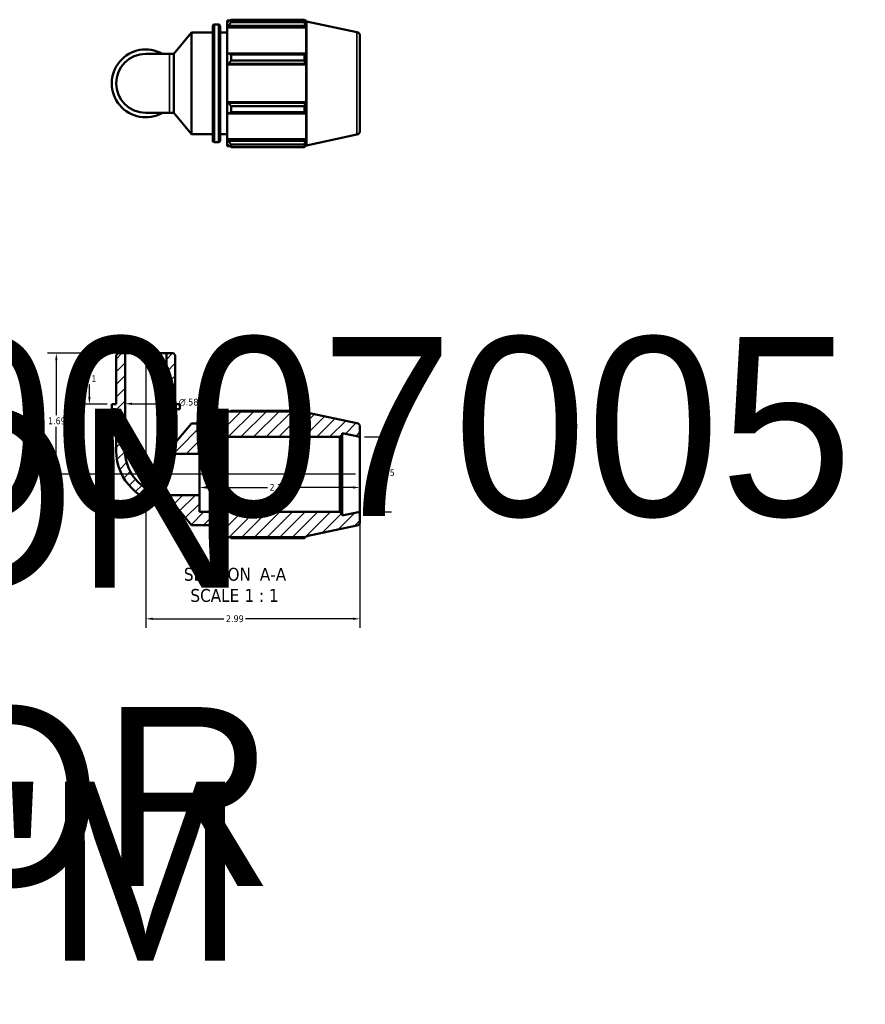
# Model space of a CAD drawing. Header units: inches. Extents: x 0 to 29.2, y -8.3 to 19.8.
# Tile 2 of 3: x 12.6 to 24.4, y -8.3 to 5.4. Entities that reach past the tile are written whole.
import ezdxf
from ezdxf.enums import TextEntityAlignment as Align

# ---------------------------------------------------------------- set-up
doc = ezdxf.new("R2018")
doc.units = ezdxf.units.IN
doc.header["$MEASUREMENT"] = 0
for name, color, linetype, lineweight in [('Dimension (ANSI)', 7, 'Continuous', 25), ('Hatch (ANSI)', 7, 'Continuous', 18), ('Symbol (ANSI)', 7, 'Continuous', 25), ('Title (ANSI)', 7, 'Continuous', 50), ('Visible (ANSI)', 7, 'Continuous', 50), ('Visible Narrow (ANSI)', 7, 'Continuous', 35)]:
    doc.layers.add(name, color=color, linetype=linetype, lineweight=lineweight)
doc.styles.add('Label Text (ANSI)', font='tahoma.ttf')
doc.styles.add('Note Text (ANSI)', font='tahoma.ttf')
doc.styles.get("Standard").update_dxf_attribs({"font": 'tahoma.ttf'})
doc.dimstyles.new('Default (ANSI)', dxfattribs={"dimtxt": 0.094488, "dimasz": 0.098425, "dimexe": 0.125, "dimexo": 0.0625, "dimgap": 0.031496, "dimtad": 0, "dimtih": 1, "dimtoh": 1, "dimrnd": 1e-08, "dimzin": 4, "dimdsep": 46, "dimtxsty": 'Note Text (ANSI)', "dimcen": 0.09, "dimdle": 0.393701, "dimclrd": 256, "dimclre": 256, "dimclrt": 5, "dimadec": 0, "dimazin": 1, "dimtfac": 1, "dimtofl": 0, "dimtmove": 0, "dimatfit": 3, "dimfxl": 1, "dimtolj": 1, "dimtzin": 4, "dimlwd": -1, "dimlwe": -1, "dimarcsym": 0})

# ---------------------------------------------------------------- blocks, each defined once
blk = doc.blocks.new('Title Blocks ANSI - Large')
at = {"layer": 'Title (ANSI)', "color": 5, "lineweight": 140, "true_color": 0x0000ff, "flags": 198}
blk.add_attdef('PART_NUMBER', text='', height=0.12, dxfattribs=at).set_placement((0.351, 0.871), align=Align.BOTTOM_LEFT)
at = {"layer": 'Title (ANSI)', "color": 5, "lineweight": 20, "true_color": 0x0000ff, "flags": 250}
blk.add_attdef('DESCRIPTION', text='', height=0.12, dxfattribs=at).set_placement((0.381, 0.479), align=Align.BOTTOM_LEFT)
blk = doc.blocks.new('*D8')
at = {"layer": 'Defpoints', "color": 0, "transparency": 16777216}
for p in [(17.353, -0.394), (17.353, -1.441), (17.668, -1.441)]:
    blk.add_point(p, dxfattribs=at)
at = {"layer": 'Dimension (ANSI)', "transparency": 16777216}
for p, q in [((17.416, -0.394), (17.793, -0.394)), ((17.668, -0.492), (17.668, -0.815)), ((17.668, -1.343), (17.668, -1.02)), ((17.416, -1.441), (17.793, -1.441))]:
    blk.add_line(p, q, dxfattribs=at)
for points in [[(17.651, -0.492), (17.684, -0.492), (17.668, -0.394)], [(17.651, -1.343), (17.684, -1.343), (17.668, -1.441)]]:
    blk.add_solid(points, dxfattribs=at)
at = {"layer": 'Dimension (ANSI)', "color": 5, "transparency": 16777216, "insert": (17.494, -0.846), "char_height": 0.09449, "attachment_point": 1, "style": 'Note Text (ANSI)'}
blk.add_mtext('\\A1;{\\fAIGDT|b0|i0;\\H0.0945;\\ln}\\fTahoma|b0|i0;\\H0.0945;1.05', dxfattribs=at)
blk = doc.blocks.new('*D9')
at = {"layer": 'Defpoints', "color": 0, "transparency": 16777216}
for p in [(14.363, 0.773), (17.353, -1.441), (14.363, -2.935)]:
    blk.add_point(p, dxfattribs=at)
at = {"layer": 'Dimension (ANSI)', "transparency": 16777216}
for p, q in [((14.363, 0.71), (14.363, -3.06)), ((17.353, -1.503), (17.353, -3.06)), ((14.462, -2.935), (15.452, -2.935)), ((17.255, -2.935), (15.755, -2.935))]:
    blk.add_line(p, q, dxfattribs=at)
for points in [[(14.462, -2.918), (14.462, -2.951), (14.363, -2.935)], [(17.255, -2.918), (17.255, -2.951), (17.353, -2.935)]]:
    blk.add_solid(points, dxfattribs=at)
at = {"layer": 'Dimension (ANSI)', "color": 5, "transparency": 16777216, "insert": (15.483, -2.886), "char_height": 0.0945, "attachment_point": 1, "style": 'Note Text (ANSI)'}
blk.add_mtext('\\A1;2.99', dxfattribs=at)
blk = doc.blocks.new('*D10')
at = {"layer": 'Defpoints', "color": 0, "transparency": 16777216}
for p in [(14.075, 0.773), (13.114, -0.917), (17.353, -0.917)]:
    blk.add_point(p, dxfattribs=at)
at = {"layer": 'Dimension (ANSI)', "transparency": 16777216}
for p, q in [((14.012, 0.773), (12.989, 0.773)), ((13.114, 0.674), (13.114, -0.092)), ((13.114, -0.819), (13.114, -0.253)), ((17.291, -0.917), (12.989, -0.917))]:
    blk.add_line(p, q, dxfattribs=at)
for points in [[(13.098, 0.674), (13.131, 0.674), (13.114, 0.773)], [(13.098, -0.819), (13.131, -0.819), (13.114, -0.917)]]:
    blk.add_solid(points, dxfattribs=at)
at = {"layer": 'Dimension (ANSI)', "color": 5, "transparency": 16777216, "insert": (12.998, -0.123), "char_height": 0.0945, "attachment_point": 1, "style": 'Note Text (ANSI)'}
blk.add_mtext('\\A1;1.69', dxfattribs=at)
blk = doc.blocks.new('*D11')
at = {"layer": 'Defpoints', "color": 0, "transparency": 16777216}
for p in [(14.075, 0.773), (14.652, 0.773), (14.652, 0.068)]:
    blk.add_point(p, dxfattribs=at)
at = {"layer": 'Dimension (ANSI)', "transparency": 16777216}
for p, q in [((14.075, 0.71), (14.075, -0.057)), ((14.652, 0.71), (14.652, -0.057)), ((14.173, 0.068), (14.554, 0.068)), ((14.652, 0.068), (14.791, 0.068))]:
    blk.add_line(p, q, dxfattribs=at)
for points in [[(14.173, 0.085), (14.173, 0.052), (14.075, 0.068)], [(14.554, 0.085), (14.554, 0.052), (14.652, 0.068)]]:
    blk.add_solid(points, dxfattribs=at)
at = {"layer": 'Dimension (ANSI)', "color": 5, "transparency": 16777216, "insert": (14.823, 0.139), "char_height": 0.09449, "attachment_point": 1, "style": 'Note Text (ANSI)'}
blk.add_mtext('\\A1;{\\fAIGDT|b0|i0;\\H0.0945;\\ln}\\fTahoma|b0|i0;\\H0.0945;.58', dxfattribs=at)
blk = doc.blocks.new('*D12')
at = {"layer": 'Defpoints', "color": 0, "transparency": 16777216}
for p in [(14.075, 0.773), (13.577, 0.063), (13.889, 0.063)]:
    blk.add_point(p, dxfattribs=at)
at = {"layer": 'Dimension (ANSI)', "transparency": 16777216}
for p, q in [((14.012, 0.773), (13.452, 0.773)), ((13.577, 0.674), (13.577, 0.497)), ((13.577, 0.161), (13.577, 0.339)), ((13.826, 0.063), (13.452, 0.063))]:
    blk.add_line(p, q, dxfattribs=at)
for points in [[(13.56, 0.674), (13.593, 0.674), (13.577, 0.773)], [(13.56, 0.161), (13.593, 0.161), (13.577, 0.063)]]:
    blk.add_solid(points, dxfattribs=at)
at = {"layer": 'Dimension (ANSI)', "color": 5, "transparency": 16777216, "insert": (13.497, 0.465), "char_height": 0.0945, "attachment_point": 1, "style": 'Note Text (ANSI)'}
blk.add_mtext('\\A1;.71', dxfattribs=at)
blk = doc.blocks.new('*D13')
at = {"layer": 'Defpoints', "color": 0, "transparency": 16777216}
for p in [(15.113, -0.917), (17.353, -0.917), (15.113, -1.101)]:
    blk.add_point(p, dxfattribs=at)
at = {"layer": 'Dimension (ANSI)', "transparency": 16777216}
for p, q in [((15.212, -1.101), (16.061, -1.101)), ((17.255, -1.101), (16.366, -1.101))]:
    blk.add_line(p, q, dxfattribs=at)
for points in [[(15.212, -1.084), (15.212, -1.117), (15.113, -1.101)], [(17.255, -1.084), (17.255, -1.117), (17.353, -1.101)]]:
    blk.add_solid(points, dxfattribs=at)
at = {"layer": 'Dimension (ANSI)', "color": 5, "transparency": 16777216, "insert": (16.092, -1.052), "char_height": 0.0945, "attachment_point": 1, "style": 'Note Text (ANSI)'}
blk.add_mtext('\\A1;2.24', dxfattribs=at)

msp = doc.modelspace()

# ---------------------------------------------------------------- hatches: boundary and pattern name
at = {"layer": 'Hatch (ANSI)'}
h = msp.add_hatch(dxfattribs=at)
h.set_pattern_fill('ANSI31', color=256, style=0)
edge = h.paths.add_edge_path()
edge.add_line((14.776, 0.748), (14.751, 0.773))
edge.add_line((14.751, 0.773), (14.652, 0.773))
edge.add_line((14.652, 0.773), (14.652, -0.587))
edge.add_ellipse((14.693, -0.587), major_axis=(0, -0.0413), ratio=1, start_angle=270, end_angle=360)
edge.add_line((14.693, -0.629), (15.113, -0.629))
edge.add_line((15.113, -0.629), (15.113, -0.394))
edge.add_line((15.113, -0.394), (17.073, -0.394))
edge.add_line((17.073, -0.394), (17.104, -0.362))
edge.add_line((17.104, -0.362), (17.104, -0.341))
edge.add_line((17.104, -0.341), (17.353, -0.394))
edge.add_line((17.353, -0.394), (17.353, -0.253))
edge.add_ellipse((17.301, -0.253), major_axis=(0, 0.0524), ratio=1, start_angle=270, end_angle=348)
edge.add_line((17.312, -0.202), (16.606, -0.052))
edge.add_line((16.606, -0.052), (16.602, -0.038))
edge.add_line((16.602, -0.038), (15.5, -0.038))
edge.add_line((15.5, -0.038), (15.5, -0.209))
edge.add_line((15.5, -0.209), (15.4, -0.209))
edge.add_line((15.4, -0.209), (15.4, -0.116))
edge.add_ellipse((15.379, -0.116), major_axis=(0, 0.0209), ratio=1, start_angle=270, end_angle=360)
edge.add_line((15.379, -0.095), (15.321, -0.095))
edge.add_ellipse((15.321, -0.116), major_axis=(-0.0209, 0), ratio=1, start_angle=270, end_angle=360)
edge.add_line((15.3, -0.116), (15.3, -0.209))
edge.add_line((15.3, -0.209), (15.001, -0.209))
edge.add_line((15.001, -0.209), (14.776, -0.477))
edge.add_line((14.776, -0.477), (14.776, -0.008))
edge.add_line((14.776, -0.008), (14.838, -0.008))
edge.add_line((14.838, -0.008), (14.838, 0.063))
edge.add_line((14.838, 0.063), (14.776, 0.063))
edge.add_line((14.776, 0.063), (14.776, 0.748))
edge = h.paths.add_edge_path()
edge.add_line((13.976, 0.773), (13.951, 0.748))
edge.add_line((13.951, 0.748), (13.951, 0.063))
edge.add_line((13.951, 0.063), (13.889, 0.063))
edge.add_line((13.889, 0.063), (13.889, -0.008))
edge.add_line((13.889, -0.008), (13.951, -0.008))
edge.add_line((13.951, -0.008), (13.951, -0.587))
edge.add_ellipse((14.693, -0.587), major_axis=(0, -0.742), ratio=1, start_angle=270, end_angle=360)
edge.add_line((14.693, -1.33), (14.753, -1.33))
edge.add_line((14.753, -1.33), (15.001, -1.626))
edge.add_line((15.001, -1.626), (15.3, -1.626))
edge.add_line((15.3, -1.626), (15.3, -1.719))
edge.add_ellipse((15.321, -1.719), major_axis=(0, -0.0209), ratio=1, start_angle=270, end_angle=360)
edge.add_line((15.321, -1.739), (15.379, -1.739))
edge.add_ellipse((15.379, -1.719), major_axis=(0.0209, 0), ratio=1, start_angle=270, end_angle=360)
edge.add_line((15.4, -1.719), (15.4, -1.626))
edge.add_line((15.4, -1.626), (15.5, -1.626))
edge.add_line((15.5, -1.626), (15.5, -1.796))
edge.add_line((15.5, -1.796), (16.602, -1.796))
edge.add_line((16.602, -1.796), (16.606, -1.783))
edge.add_line((16.606, -1.783), (17.312, -1.633))
edge.add_ellipse((17.301, -1.582), major_axis=(0.0512, 0.0109), ratio=1, start_angle=270, end_angle=348)
edge.add_line((17.353, -1.582), (17.353, -1.441))
edge.add_line((17.353, -1.441), (17.104, -1.494))
edge.add_line((17.104, -1.494), (17.104, -1.472))
edge.add_line((17.104, -1.472), (17.073, -1.441))
edge.add_line((17.073, -1.441), (15.113, -1.441))
edge.add_line((15.113, -1.441), (15.113, -1.206))
edge.add_line((15.113, -1.206), (14.693, -1.206))
edge.add_ellipse((14.693, -0.587), major_axis=(-0.619, 0), ratio=1, start_angle=0, end_angle=90, ccw=False)
edge.add_line((14.075, -0.587), (14.075, 0.773))
edge.add_line((14.075, 0.773), (13.976, 0.773))

# ---------------------------------------------------------------- linework, layer by layer
at = {"layer": 'Visible (ANSI)'}
for p, q in [((15.321, 5.365), (15.379, 5.365)), ((15.5, 5.422), (15.5, 5.39)), ((15.5, 5.422), (15.54, 5.422)), ((15.518, 5.408), (15.5, 5.39)), ((15.5, 5.331), (15.5, 5.39)), ((15.556, 5.432), (15.556, 5.398)), ((15.556, 5.432), (16.58, 5.432)), ((16.58, 5.398), (15.556, 5.398)), ((16.58, 5.398), (16.58, 5.432)), ((16.585, 5.422), (16.602, 5.422)), ((16.602, 5.381), (16.592, 5.408)), ((16.606, 5.409), (16.602, 5.422)), ((16.602, 5.381), (16.602, 5.422)), ((16.606, 3.677), (16.606, 5.409)), ((17.312, 5.259), (16.606, 5.409)), ((14.753, 4.956), (15.001, 5.252)), ((15.001, 3.834), (15.001, 5.252)), ((15.001, 5.252), (15.3, 5.252)), ((15.3, 3.742), (15.3, 5.344)), ((15.4, 5.344), (15.4, 3.742)), ((15.4, 5.252), (15.5, 5.252)), ((15.5, 5.331), (15.518, 5.348)), ((15.5, 5.323), (15.5, 5.331)), ((15.5, 5.323), (15.5, 4.953)), ((15.5, 5.323), (16.602, 5.323)), ((15.518, 5.348), (16.592, 5.348)), ((16.592, 5.348), (16.602, 5.323)), ((16.602, 4.949), (16.602, 5.323)), ((17.353, 5.208), (17.353, 3.879)), ((14.693, 4.956), (14.363, 4.956)), ((14.693, 4.956), (14.753, 4.956)), ((14.753, 4.131), (14.753, 4.956)), ((15.518, 4.962), (15.5, 4.953)), ((15.5, 4.81), (15.5, 4.953)), ((16.592, 4.962), (15.518, 4.962)), ((16.602, 4.949), (16.592, 4.962)), ((15.5, 4.81), (15.518, 4.816)), ((15.518, 4.816), (16.592, 4.816)), ((15.556, 4.946), (15.556, 4.863)), ((15.556, 4.946), (16.58, 4.946)), ((16.58, 4.863), (15.556, 4.863)), ((16.58, 4.863), (16.58, 4.946)), ((16.592, 4.816), (16.602, 4.808)), ((15.5, 4.808), (15.5, 4.81)), ((15.5, 4.808), (15.5, 4.279)), ((15.5, 4.808), (16.602, 4.808)), ((16.602, 4.279), (16.602, 4.808)), ((15.5, 4.276), (15.5, 4.279)), ((15.5, 4.279), (16.602, 4.279)), ((15.5, 4.133), (15.5, 4.276)), ((15.518, 4.27), (15.5, 4.276)), ((16.592, 4.27), (15.518, 4.27)), ((16.602, 4.279), (16.592, 4.27)), ((14.363, 4.131), (14.693, 4.131)), ((14.693, 4.131), (14.753, 4.131)), ((14.753, 4.131), (15.001, 3.834)), ((15.5, 4.133), (15.518, 4.124)), ((15.5, 4.133), (15.5, 3.764)), ((15.556, 4.223), (15.556, 4.141)), ((15.556, 4.223), (16.58, 4.223)), ((16.58, 4.141), (15.556, 4.141)), ((16.58, 4.141), (16.58, 4.223)), ((16.592, 4.124), (16.602, 4.137)), ((16.602, 3.764), (16.602, 4.137)), ((15.518, 4.124), (16.592, 4.124)), ((15.001, 3.834), (15.3, 3.834)), ((15.321, 3.721), (15.379, 3.721)), ((15.4, 3.834), (15.5, 3.834)), ((15.5, 3.755), (15.5, 3.764)), ((15.5, 3.764), (16.602, 3.764)), ((15.5, 3.696), (15.5, 3.755)), ((15.518, 3.739), (15.5, 3.755)), ((16.592, 3.739), (15.518, 3.739)), ((16.602, 3.764), (16.592, 3.739)), ((17.312, 3.828), (16.606, 3.677)), ((15.5, 3.696), (15.518, 3.678)), ((15.5, 3.696), (15.5, 3.664)), ((15.5, 3.664), (15.54, 3.664)), ((15.556, 3.688), (15.556, 3.654)), ((15.556, 3.688), (16.58, 3.688)), ((16.58, 3.654), (15.556, 3.654)), ((16.58, 3.654), (16.58, 3.688)), ((16.585, 3.664), (16.602, 3.664)), ((16.592, 3.678), (16.602, 3.705)), ((16.602, 3.664), (16.602, 3.705)), ((16.606, 3.677), (16.602, 3.664)), ((13.976, 0.773), (13.951, 0.748)), ((13.951, 0.748), (13.951, 0.063)), ((14.075, 0.773), (13.976, 0.773)), ((14.075, -0.587), (14.075, 0.773)), ((14.652, 0.773), (14.075, 0.773)), ((14.751, 0.773), (14.652, 0.773)), ((14.652, 0.773), (14.652, -0.587)), ((14.776, 0.748), (14.751, 0.773)), ((14.776, 0.063), (14.776, 0.748)), ((13.951, 0.063), (13.889, 0.063)), ((13.889, 0.063), (13.889, -0.008)), ((14.838, 0.063), (14.776, 0.063)), ((14.838, -0.008), (14.838, 0.063)), ((13.889, -0.008), (13.951, -0.008)), ((13.951, -0.008), (13.951, -0.587)), ((14.776, -0.477), (14.776, -0.008)), ((14.776, -0.008), (14.838, -0.008)), ((15.3, -0.116), (15.3, -0.209)), ((15.379, -0.095), (15.321, -0.095)), ((15.4, -0.209), (15.4, -0.116)), ((16.602, -0.038), (15.5, -0.038)), ((15.5, -0.038), (15.5, -0.209)), ((16.58, -0.028), (15.556, -0.028)), ((16.606, -0.052), (16.602, -0.038)), ((17.312, -0.202), (16.606, -0.052)), ((15.001, -0.209), (14.776, -0.477)), ((15.3, -0.209), (15.001, -0.209)), ((15.5, -0.209), (15.4, -0.209)), ((17.353, -0.394), (17.353, -0.253)), ((15.113, -0.629), (15.113, -0.394)), ((15.113, -0.394), (17.073, -0.394)), ((17.073, -0.394), (17.104, -0.362)), ((17.073, -0.394), (17.073, -1.441)), ((17.104, -0.362), (17.104, -0.341)), ((17.104, -0.341), (17.353, -0.394)), ((17.104, -1.472), (17.104, -0.362)), ((17.353, -1.441), (17.353, -0.394)), ((14.693, -0.629), (15.113, -0.629)), ((15.113, -1.206), (15.113, -0.629)), ((15.113, -1.206), (14.693, -1.206)), ((15.113, -1.441), (15.113, -1.206)), ((14.693, -1.33), (14.753, -1.33)), ((14.753, -1.33), (15.001, -1.626)), ((17.073, -1.441), (15.113, -1.441)), ((17.104, -1.472), (17.073, -1.441)), ((17.353, -1.441), (17.104, -1.494)), ((17.104, -1.494), (17.104, -1.472)), ((17.353, -1.582), (17.353, -1.441)), ((15.001, -1.626), (15.3, -1.626)), ((15.3, -1.626), (15.3, -1.719)), ((15.4, -1.719), (15.4, -1.626)), ((15.4, -1.626), (15.5, -1.626)), ((15.5, -1.626), (15.5, -1.796)), ((16.606, -1.783), (17.312, -1.633)), ((15.321, -1.739), (15.379, -1.739)), ((16.602, -1.796), (16.606, -1.783)), ((15.5, -1.796), (16.602, -1.796)), ((15.556, -1.807), (16.58, -1.807))]:
    msp.add_line(p, q, dxfattribs=at)
for centre, radius, start, end in [((15.321, 5.344), 0.0209, 90, 180), ((15.379, 5.344), 0.0209, 0, 90), ((17.301, 5.208), 0.0524, 0, 78), ((14.363, 4.543), 0.474, 60.4082, 299.5918), ((14.363, 4.543), 0.412, 90, 270), ((17.301, 3.879), 0.0524, 282, 0), ((15.321, 3.742), 0.0209, 180, 270), ((15.379, 3.742), 0.0209, 270, 0), ((15.321, -0.116), 0.0209, 90, 180), ((15.379, -0.116), 0.0209, 0, 90), ((17.301, -0.253), 0.0524, 0, 78), ((14.693, -0.587), 0.742, 180, 270), ((14.693, -0.587), 0.619, 180, 270), ((14.693, -0.587), 0.0413, 180, 270), ((17.301, -1.582), 0.0524, 282, 0), ((15.321, -1.719), 0.0209, 180, 270), ((15.379, -1.719), 0.0209, 270, 0)]:
    msp.add_arc(centre, radius, start, end, dxfattribs=at)
for points, weights in [([(15.556, 5.432), (15.537, 5.42), (15.518, 5.408)], [1.01868333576, 1.01317193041, 1.00686773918]), ([(15.518, 5.348), (15.537, 5.373), (15.556, 5.398)], [1.00686773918, 1.01317193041, 1.01868333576]), ([(16.58, 5.432), (16.586, 5.42), (16.592, 5.408)], [1, 1.00089830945, 1.00097963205]), ([(16.592, 5.348), (16.586, 5.373), (16.58, 5.398)], [1.00097963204, 1.00089830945, 1]), ([(15.556, 4.946), (15.537, 4.954), (15.518, 4.962)], [1.01868333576, 1.01317193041, 1.00686773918]), ([(16.58, 4.946), (16.586, 4.954), (16.592, 4.962)], [1, 1.00089830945, 1.00097963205]), ([(15.518, 4.816), (15.537, 4.839), (15.556, 4.863)], [1.00686773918, 1.01317193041, 1.01868333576]), ([(16.592, 4.816), (16.586, 4.839), (16.58, 4.863)], [1.00097963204, 1.00089830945, 1]), ([(15.556, 4.223), (15.537, 4.247), (15.518, 4.27)], [1.01868333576, 1.01317193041, 1.00686773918]), ([(16.58, 4.223), (16.586, 4.247), (16.592, 4.27)], [1, 1.00089830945, 1.00097963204]), ([(15.518, 4.124), (15.537, 4.132), (15.556, 4.141)], [1.00686773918, 1.01317193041, 1.01868333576]), ([(16.592, 4.124), (16.586, 4.132), (16.58, 4.141)], [1.00097963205, 1.00089830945, 1]), ([(15.556, 3.688), (15.537, 3.714), (15.518, 3.739)], [1.01868333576, 1.01317193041, 1.00686773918]), ([(16.58, 3.688), (16.586, 3.714), (16.592, 3.739)], [1, 1.00089830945, 1.00097963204]), ([(15.518, 3.678), (15.537, 3.666), (15.556, 3.654)], [1.00686773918, 1.01317193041, 1.01868333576]), ([(16.592, 3.678), (16.586, 3.666), (16.58, 3.654)], [1.00097963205, 1.00089830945, 1]), ([(15.54, -0.038), (15.548, -0.033), (15.556, -0.028)], [1.01382802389, 1.01632807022, 1.01868333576]), ([(16.585, -0.038), (16.583, -0.033), (16.58, -0.028)], [1.00061687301, 1.00038249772, 1]), ([(15.556, -1.807), (15.548, -1.801), (15.54, -1.796)], [1.01868333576, 1.01632807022, 1.01382802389]), ([(16.58, -1.807), (16.583, -1.801), (16.585, -1.796)], [1, 1.00038249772, 1.00061687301])]:
    msp.add_rational_spline(points, weights, degree=2, dxfattribs=at)
at = {"layer": 'Visible Narrow (ANSI)'}
for p, q in [((15.321, 5.355), (15.321, 3.731)), ((15.379, 3.731), (15.379, 5.355)), ((17.312, 3.836), (17.312, 5.25)), ((14.693, 4.136), (14.693, 4.951))]:
    msp.add_line(p, q, dxfattribs=at)

# ---------------------------------------------------------------- block references
ref = msp.add_blockref('Title Blocks ANSI - Large', (33.5, 1))
lines = msp.add_mtext('0785M0007005', dxfattribs={"layer": 'Title (ANSI)', "color": 5, "true_color": 0x0000ff, "insert": (1, 1), "char_height": 2.5, "width": 1, "attachment_point": 1, "line_spacing_factor": 0.25})
ref.add_attrib('PART_NUMBER', '', (1, 1), dxfattribs={"flags": 226}).embed_mtext(lines)
lines = msp.add_mtext("PLASSON 90° ELBOW MALE ADAPTOR 3/4''-1/2''M", dxfattribs={"layer": 'Title (ANSI)', "color": 5, "true_color": 0x0000ff, "insert": (0, 0), "char_height": 2.5, "width": 0.00755, "attachment_point": 1, "line_spacing_factor": 0.25})
ref.add_attrib('DESCRIPTION', '', (0, 0), dxfattribs={"flags": 160}).embed_mtext(lines)

# ---------------------------------------------------------------- texts
at = {"layer": 'Symbol (ANSI)', "char_height": 0.18, "attachment_point": 7, "style": 'Label Text (ANSI)'}
for s, insert in [('SECTION', (14.896, -2.406)), (' A-A', (15.889, -2.403)), ('SCALE', (14.987, -2.702)), (' 1 : 1', (15.675, -2.699))]:
    msp.add_mtext(s, dxfattribs=dict(at, insert=insert))

# ---------------------------------------------------------------- dimensions: what is measured, and where the dimension line sits
at = {"layer": 'Dimension (ANSI)'}
for base, p1, p2, angle, override, picture, middle in [((13.114, -0.917), (14.075, 0.773), (17.353, -0.917), 270, {"dimgap": 0.031496, "dimdec": 2, "dimtol": 0, "dimlim": 0, "dimtp": 0, "dimtm": 0, "dimtdec": 2, "dimatfit": 1}, '*D10', (13.114, -0.172)), ((13.577, 0.063), (14.075, 0.773), (13.889, 0.063), 270, {"dimgap": 0.031496, "dimdec": 2, "dimtol": 0, "dimlim": 0, "dimtp": 0, "dimtm": 0, "dimtdec": 2, "dimatfit": 1}, '*D12', (13.577, 0.418)), ((14.363, -2.935), (17.353, -1.441), (14.363, 0.773), 180, {"dimgap": 0.031496, "dimtih": 0, "dimtoh": 0, "dimdec": 2, "dimtol": 0, "dimlim": 0, "dimtp": 0, "dimtm": 0, "dimtdec": 2, "dimatfit": 1}, '*D9', (15.603, -2.935)), ((15.113, -1.101), (17.353, -0.917), (15.113, -0.917), 180, {"dimgap": 0.031496, "dimtih": 0, "dimtoh": 0, "dimdec": 2, "dimse1": 1, "dimse2": 1, "dimtol": 0, "dimlim": 0, "dimtp": 0, "dimtm": 0, "dimtdec": 2, "dimatfit": 1}, '*D13', (16.213, -1.101))]:
    dim = msp.add_linear_dim(base=base, p1=p1, p2=p2, angle=angle, dimstyle='Default (ANSI)', override=override, dxfattribs=at)
    dim.commit()
    dim.dimension.update_dxf_attribs({"geometry": picture, "text_midpoint": middle, "dimtype": 160})
for base, p1, p2, angle, override, picture, middle in [((14.652, 0.068), (14.075, 0.773), (14.652, 0.773), 180, {"dimgap": 0.031496, "dimtih": 0, "dimtoh": 0, "dimdec": 2, "dimtol": 0, "dimlim": 0, "dimtp": 0, "dimtm": 0, "dimtdec": 2, "dimatfit": 2}, '*D11', (14.962, 0.068)), ((17.668, -1.441), (17.353, -0.394), (17.353, -1.441), 90, {"dimgap": 0.031496, "dimdec": 2, "dimtol": 0, "dimlim": 0, "dimtp": 0, "dimtm": 0, "dimtdec": 2, "dimatfit": 1}, '*D8', (17.668, -0.917))]:
    dim = msp.add_linear_dim(base=base, p1=p1, p2=p2, angle=angle, text='{\\fAIGDT|b0|i0;\\H0.0945;\\ln}\\fTahoma|b0|i0;\\H0.0945;<>', dimstyle='Default (ANSI)', override=override, dxfattribs=at)
    dim.commit()
    dim.dimension.update_dxf_attribs({"geometry": picture, "text_midpoint": middle, "dimtype": 160})

doc.saveas('drawing.dxf')
